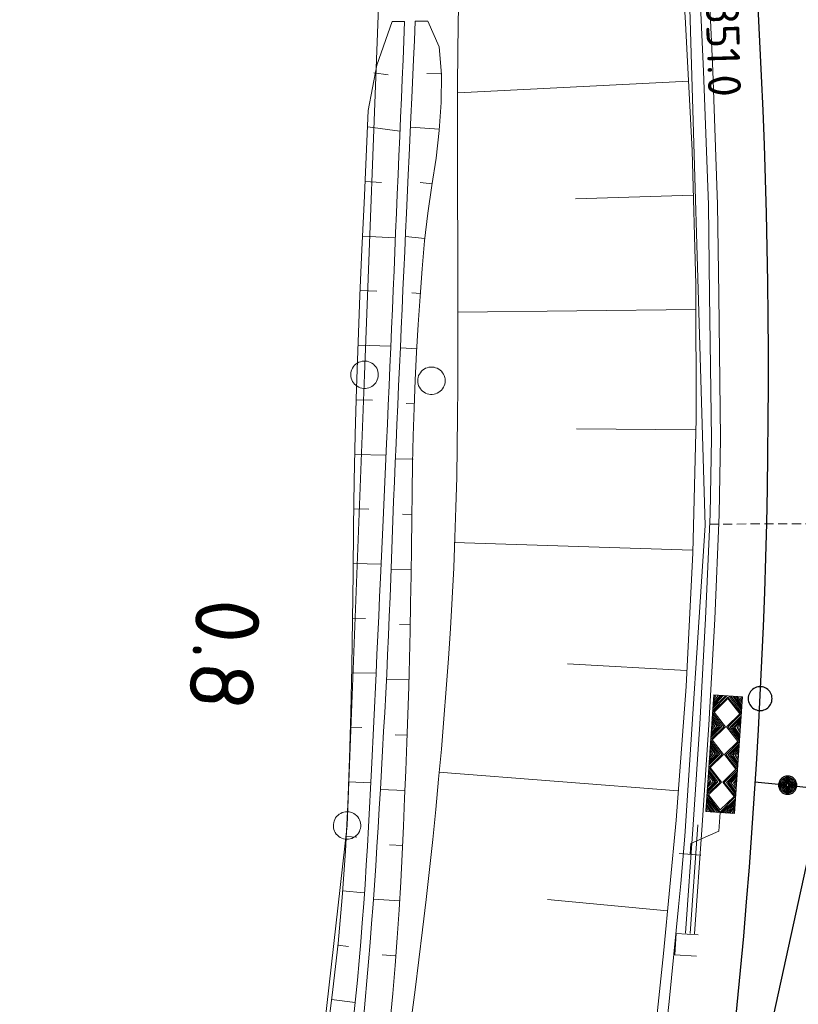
# Model space of a CAD drawing. Header units: metres. Extents: x 3425540 to 3446143, y 5432760 to 5444637.
# Tile 214 of 256: x 3436109 to 3436151, y 5440931 to 5440985. Entities that reach past the tile are written whole.
import ezdxf
from ezdxf.enums import TextEntityAlignment as Align

# ---------------------------------------------------------------- set-up
doc = ezdxf.new("R2010")
doc.units = ezdxf.units.M
doc.linetypes.add('DASHED', pattern=[0.75, 0.5, -0.25])
for name, color, linetype, lineweight in [('B_Bestand', 9, 'Continuous', 18), ('B_Böschung', 9, 'Continuous', 18), ('B_Flurgrenzen', 9, 'Continuous', 18), ('B_Gleisachse', 9, 'Continuous', 25), ('B_Kilometrierung', 9, 'Continuous', 25), ('Bestand Kabeltröge', 9, 'Continuous', 18), ('Bestand_Neu_Strecke 3433', 9, 'Continuous', 18), ('Bestand_Neu_Strecke 3443', 9, 'Continuous', 18)]:
    doc.layers.add(name, color=color, linetype=linetype, lineweight=lineweight)
doc.styles.get("Standard").update_dxf_attribs({"font": 'isocpeur.ttf'})

msp = doc.modelspace()

# ---------------------------------------------------------------- linework, layer by layer
at = {"layer": 'B_Bestand'}
for p, q in [((3436146.629, 5440947.199), (3436147.413, 5440947.992)), ((3436146.637, 5440947.315), (3436147.326, 5440947.997)), ((3436146.643, 5440947.401), (3436147.21, 5440948.005)), ((3436146.649, 5440947.489), (3436147.123, 5440948.011)), ((3436146.655, 5440947.576), (3436147.035, 5440948.017)), ((3436146.663, 5440947.692), (3436146.948, 5440948.023)), ((3436146.669, 5440947.78), (3436146.832, 5440948.031)), ((3436146.675, 5440947.866), (3436146.745, 5440948.037)), ((3436148.199, 5440947.091), (3436147.53, 5440947.984)), ((3436148.207, 5440947.208), (3436147.616, 5440947.978)), ((3436148.213, 5440947.294), (3436147.733, 5440947.97)), ((3436148.218, 5440947.382), (3436147.82, 5440947.964)), ((3436148.224, 5440947.469), (3436147.908, 5440947.958)), ((3436148.232, 5440947.585), (3436147.995, 5440947.952)), ((3436148.238, 5440947.673), (3436148.111, 5440947.944)), ((3436148.244, 5440947.759), (3436148.198, 5440947.938)), ((3436146.275, 5440942.025), (3436146.513, 5440941.659)), ((3436146.281, 5440942.113), (3436146.6, 5440941.653)), ((3436146.289, 5440942.229), (3436146.688, 5440941.647)), ((3436146.295, 5440942.316), (3436146.775, 5440941.641)), ((3436146.301, 5440942.403), (3436146.891, 5440941.633)), ((3436146.307, 5440942.49), (3436146.978, 5440941.627)), ((3436147.877, 5440942.383), (3436147.095, 5440941.619)), ((3436147.871, 5440942.296), (3436147.181, 5440941.613)), ((3436147.865, 5440942.208), (3436147.298, 5440941.605)), ((3436147.859, 5440942.122), (3436147.385, 5440941.599)), ((3436147.851, 5440942.006), (3436147.473, 5440941.593)), ((3436146.263, 5440941.851), (3436146.31, 5440941.673)), ((3436146.269, 5440941.938), (3436146.397, 5440941.667)), ((3436147.845, 5440941.918), (3436147.56, 5440941.587)), ((3436147.839, 5440941.831), (3436147.676, 5440941.579)), ((3436147.833, 5440941.743), (3436147.763, 5440941.573)), ((3436145.438, 5440939.944), (3436146.967, 5440940.606)), ((3436145.398, 5440939.345), (3436145.439, 5440939.944)), ((3436144.799, 5440939.386), (3436145.996, 5440939.304))]:
    msp.add_line(p, q, dxfattribs=at)
for points in [[(3436147.036, 5440941.623), (3436147.821, 5440941.569), (3436148.256, 5440947.934), (3436146.687, 5440948.041), (3436146.252, 5440941.677), (3436147.036, 5440941.623), (3436146.967, 5440940.606)], [(3436148.193, 5440947.004), (3436147.467, 5440947.929), (3436146.623, 5440947.111)], [(3436147.046, 5440941.768), (3436147.797, 5440942.505), (3436147.178, 5440943.277), (3436147.899, 5440943.988), (3436147.282, 5440944.788), (3436148.002, 5440945.499), (3436147.385, 5440946.3), (3436148.105, 5440947.01), (3436147.461, 5440947.842), (3436146.71, 5440947.105), (3436147.327, 5440946.304), (3436146.607, 5440945.594), (3436147.224, 5440944.792), (3436146.504, 5440944.083), (3436147.121, 5440943.281), (3436146.403, 5440942.601), (3436147.046, 5440941.768)], [(3436146.623, 5440947.111), (3436147.24, 5440946.31), (3436146.52, 5440945.6)], [(3436146.615, 5440946.995), (3436147.124, 5440946.317), (3436146.528, 5440945.716)], [(3436146.609, 5440946.908), (3436147.036, 5440946.323), (3436146.534, 5440945.804)], [(3436148.193, 5440947.004), (3436147.472, 5440946.294), (3436148.089, 5440945.493)], [(3436148.185, 5440946.888), (3436147.589, 5440946.286), (3436148.097, 5440945.609)], [(3436146.601, 5440946.791), (3436146.949, 5440946.329), (3436146.54, 5440945.89)], [(3436146.595, 5440946.704), (3436146.862, 5440946.335), (3436146.545, 5440945.978)], [(3436146.589, 5440946.617), (3436146.746, 5440946.343), (3436146.553, 5440946.094)], [(3436146.583, 5440946.53), (3436146.659, 5440946.349), (3436146.561, 5440946.21)], [(3436148.179, 5440946.8), (3436147.676, 5440946.28), (3436148.103, 5440945.696)], [(3436148.171, 5440946.684), (3436147.763, 5440946.274), (3436148.109, 5440945.783)], [(3436148.165, 5440946.597), (3436147.85, 5440946.268), (3436148.115, 5440945.87)], [(3436148.159, 5440946.51), (3436147.966, 5440946.26), (3436148.123, 5440945.987)], [(3436148.153, 5440946.423), (3436148.054, 5440946.254), (3436148.131, 5440946.103)], [(3436146.52, 5440945.6), (3436147.137, 5440944.798), (3436146.416, 5440944.089)], [(3436146.512, 5440945.484), (3436147.02, 5440944.806), (3436146.424, 5440944.205)], [(3436146.506, 5440945.396), (3436146.933, 5440944.812), (3436146.43, 5440944.292)], [(3436146.5, 5440945.309), (3436146.846, 5440944.818), (3436146.436, 5440944.379)], [(3436148.089, 5440945.493), (3436147.369, 5440944.783), (3436147.986, 5440943.982)], [(3436148.081, 5440945.377), (3436147.485, 5440944.775), (3436147.994, 5440944.098)], [(3436148.075, 5440945.289), (3436147.573, 5440944.769), (3436148, 5440944.184)], [(3436146.492, 5440945.193), (3436146.759, 5440944.824), (3436146.442, 5440944.467)], [(3436146.486, 5440945.106), (3436146.643, 5440944.832), (3436146.45, 5440944.583)], [(3436146.48, 5440945.019), (3436146.555, 5440944.838), (3436146.458, 5440944.699)], [(3436148.07, 5440945.202), (3436147.66, 5440944.763), (3436148.006, 5440944.272)], [(3436148.062, 5440945.086), (3436147.747, 5440944.757), (3436148.012, 5440944.359)], [(3436148.056, 5440944.999), (3436147.863, 5440944.749), (3436148.02, 5440944.475)], [(3436148.05, 5440944.912), (3436147.95, 5440944.743), (3436148.028, 5440944.592)], [(3436146.416, 5440944.089), (3436147.033, 5440943.287), (3436146.315, 5440942.607)], [(3436146.408, 5440943.973), (3436146.917, 5440943.295), (3436146.321, 5440942.694)], [(3436146.403, 5440943.885), (3436146.83, 5440943.301), (3436146.327, 5440942.781)], [(3436146.397, 5440943.798), (3436146.742, 5440943.307), (3436146.333, 5440942.868)], [(3436146.389, 5440943.682), (3436146.656, 5440943.313), (3436146.341, 5440942.984)], [(3436147.986, 5440943.982), (3436147.266, 5440943.271), (3436147.885, 5440942.499)], [(3436147.978, 5440943.865), (3436147.382, 5440943.263), (3436147.891, 5440942.587)], [(3436147.972, 5440943.778), (3436147.469, 5440943.257), (3436147.897, 5440942.673)], [(3436147.966, 5440943.691), (3436147.557, 5440943.251), (3436147.903, 5440942.761)], [(3436146.383, 5440943.594), (3436146.54, 5440943.321), (3436146.347, 5440943.072)], [(3436146.377, 5440943.508), (3436146.452, 5440943.327), (3436146.355, 5440943.188)], [(3436147.958, 5440943.574), (3436147.643, 5440943.246), (3436147.911, 5440942.877)], [(3436147.952, 5440943.487), (3436147.76, 5440943.238), (3436147.917, 5440942.964)], [(3436147.946, 5440943.4), (3436147.847, 5440943.232), (3436147.925, 5440943.081)], [(3436147.885, 5440942.499), (3436147.038, 5440941.652), (3436146.315, 5440942.607)], [(3436145.743, 5440933.79), (3436144.574, 5440933.86), (3436144.649, 5440935.035), (3436145.835, 5440934.96)]]:
    msp.add_lwpolyline(points, dxfattribs=at)
at = {"layer": 'B_Böschung'}
for p, q in [((3436129.16, 5440984.778), (3436129.838, 5440984.775)), ((3436131.094, 5440984.792), (3436130.416, 5440984.795)), ((3436128.165, 5440981.971), (3436128.938, 5440981.876)), ((3436131.806, 5440981.92), (3436131.047, 5440981.94)), ((3436145.329, 5440981.521), (3436132.745, 5440980.887)), ((3436127.822, 5440979.024), (3436129.584, 5440978.803)), ((3436131.715, 5440978.912), (3436130.153, 5440979.007)), ((3436127.683, 5440976.049), (3436128.572, 5440975.991)), ((3436131.333, 5440975.924), (3436130.676, 5440975.988)), ((3436145.576, 5440975.3), (3436139.148, 5440975.096)), ((3436127.543, 5440973.073), (3436129.336, 5440972.979)), ((3436130.946, 5440972.936), (3436129.881, 5440973.043)), ((3436127.42, 5440970.097), (3436128.315, 5440970.061)), ((3436130.7, 5440969.934), (3436130.221, 5440969.973)), ((3436145.713, 5440969.075), (3436132.732, 5440968.929)), ((3436127.302, 5440967.121), (3436129.084, 5440967.061)), ((3436130.512, 5440966.927), (3436129.605, 5440966.976)), ((3436127.209, 5440964.144), (3436128.082, 5440964.12)), ((3436130.372, 5440963.918), (3436129.919, 5440963.934)), ((3436145.697, 5440962.504), (3436139.2, 5440962.557)), ((3436127.146, 5440961.166), (3436128.823, 5440961.129)), ((3436130.307, 5440960.906), (3436129.336, 5440960.93)), ((3436127.083, 5440958.188), (3436127.887, 5440958.173)), ((3436130.242, 5440957.894), (3436129.729, 5440957.905)), ((3436145.541, 5440955.934), (3436132.547, 5440956.355)), ((3436127.027, 5440955.21), (3436128.558, 5440955.183)), ((3436130.179, 5440954.881), (3436129.098, 5440954.904)), ((3436126.982, 5440952.232), (3436127.701, 5440952.219)), ((3436130.119, 5440951.869), (3436129.55, 5440951.881)), ((3436145.208, 5440949.37), (3436138.713, 5440949.733)), ((3436126.937, 5440949.254), (3436128.28, 5440949.223)), ((3436130.059, 5440948.857), (3436128.838, 5440948.89)), ((3436126.877, 5440946.276), (3436127.509, 5440946.257)), ((3436129.962, 5440945.846), (3436129.322, 5440945.866)), ((3436144.748, 5440942.815), (3436131.695, 5440943.826)), ((3436126.778, 5440943.299), (3436127.989, 5440943.244)), ((3436129.849, 5440942.835), (3436128.513, 5440942.89)), ((3436126.657, 5440940.323), (3436127.24, 5440940.288)), ((3436129.715, 5440939.825), (3436129.021, 5440939.858)), ((3436126.453, 5440937.35), (3436127.637, 5440937.254)), ((3436129.564, 5440936.816), (3436128.136, 5440936.905)), ((3436144.171, 5440936.268), (3436137.619, 5440936.882)), ((3436126.177, 5440934.385), (3436126.785, 5440934.323)), ((3436129.321, 5440933.812), (3436128.609, 5440933.866)), ((3436125.855, 5440931.424), (3436127.138, 5440931.268))]:
    msp.add_line(p, q, dxfattribs=at)
for points in [[(3436141.699, 5441013.976), (3436142.812, 5441006.777), (3436143.763, 5440999.556), (3436144.54, 5440992.307), (3436145.129, 5440985.031), (3436145.521, 5440977.735), (3436145.719, 5440970.426), (3436145.726, 5440963.111), (3436145.546, 5440955.799), (3436145.183, 5440948.496), (3436144.642, 5440941.209), (3436143.945, 5440933.942), (3436143.191, 5440926.678), (3436142.342, 5440919.424), (3436141.346, 5440912.189), (3436140.151, 5440904.984), (3436138.704, 5440897.819), (3436137.047, 5440890.7), (3436135.327, 5440883.607), (3436133.616, 5440876.517)], [(3436132.799, 5440986.339), (3436132.765, 5440984.689), (3436132.741, 5440983.038), (3436132.726, 5440981.387), (3436132.717, 5440979.736), (3436132.715, 5440978.084), (3436132.717, 5440976.433), (3436132.722, 5440974.782), (3436132.729, 5440973.13), (3436132.735, 5440971.479), (3436132.741, 5440969.827), (3436132.745, 5440968.176), (3436132.744, 5440966.525), (3436132.738, 5440964.874), (3436132.726, 5440963.223), (3436132.705, 5440961.572), (3436132.675, 5440959.922), (3436132.635, 5440958.272), (3436132.582, 5440956.622), (3436132.515, 5440954.972), (3436132.434, 5440953.323), (3436132.336, 5440951.674), (3436132.227, 5440950.026), (3436132.107, 5440948.379), (3436131.978, 5440946.733), (3436131.84, 5440945.088), (3436131.692, 5440943.444), (3436131.535, 5440941.8), (3436131.369, 5440940.158), (3436131.194, 5440938.517), (3436131.01, 5440936.877), (3436130.818, 5440935.237), (3436130.617, 5440933.599), (3436130.408, 5440931.96), (3436130.191, 5440930.324)], [(3436125.612, 5440929.463), (3436125.926, 5440931.971), (3436126.205, 5440934.482), (3436126.44, 5440936.996), (3436126.622, 5440939.516), (3436126.747, 5440942.04), (3436126.837, 5440944.566), (3436126.904, 5440947.092), (3436126.953, 5440949.618), (3436126.991, 5440952.144), (3436127.023, 5440954.671), (3436127.055, 5440957.197), (3436127.094, 5440959.724), (3436127.144, 5440962.25), (3436127.213, 5440964.775), (3436127.302, 5440967.3), (3436127.401, 5440969.824), (3436127.509, 5440972.349), (3436127.624, 5440974.873), (3436127.743, 5440977.396), (3436127.854, 5440979.925), (3436128.316, 5440982.397), (3436129.16, 5440984.778)], [(3436129.838, 5440984.775), (3436129.793, 5440983.729), (3436129.749, 5440982.683), (3436129.704, 5440981.637), (3436129.66, 5440980.59), (3436129.615, 5440979.544), (3436129.571, 5440978.498), (3436129.526, 5440977.452), (3436129.482, 5440976.406), (3436129.437, 5440975.36), (3436129.393, 5440974.314), (3436129.348, 5440973.268), (3436129.303, 5440972.221), (3436129.259, 5440971.175), (3436129.214, 5440970.129), (3436129.17, 5440969.083), (3436129.125, 5440968.037), (3436129.081, 5440966.991), (3436129.036, 5440965.945), (3436128.992, 5440964.899), (3436128.947, 5440963.852), (3436128.901, 5440962.806), (3436128.856, 5440961.76), (3436128.668, 5440957.576), (3436128.524, 5440954.438), (3436128.475, 5440953.392), (3436128.427, 5440952.346), (3436128.329, 5440950.254), (3436128.28, 5440949.209), (3436128.035, 5440943.979), (3436127.984, 5440942.933), (3436127.93, 5440941.887), (3436127.872, 5440940.842), (3436127.812, 5440939.797), (3436127.748, 5440938.752), (3436127.679, 5440937.707), (3436127.606, 5440936.661), (3436127.529, 5440935.617), (3436127.446, 5440934.573), (3436127.357, 5440933.53), (3436127.263, 5440932.486), (3436127.162, 5440931.443), (3436127.051, 5440930.401)], [(3436127.589, 5440930.353), (3436127.691, 5440931.397), (3436127.784, 5440932.442), (3436127.873, 5440933.487), (3436127.958, 5440934.532), (3436128.039, 5440935.577), (3436128.117, 5440936.624), (3436128.191, 5440937.669), (3436128.261, 5440938.715), (3436128.328, 5440939.761), (3436128.393, 5440940.808), (3436128.455, 5440941.854), (3436128.514, 5440942.901), (3436128.634, 5440944.995), (3436128.693, 5440946.042), (3436128.75, 5440947.088), (3436128.806, 5440948.135), (3436128.86, 5440949.182), (3436128.91, 5440950.23), (3436128.957, 5440951.277), (3436129.001, 5440952.325), (3436129.043, 5440953.372), (3436129.083, 5440954.42), (3436129.122, 5440955.468), (3436129.161, 5440956.515), (3436129.199, 5440957.563), (3436129.239, 5440958.611), (3436129.28, 5440959.658), (3436129.322, 5440960.706), (3436129.367, 5440961.753), (3436129.415, 5440962.801), (3436129.462, 5440963.848), (3436129.51, 5440964.895), (3436129.558, 5440965.943), (3436129.605, 5440966.99), (3436129.653, 5440968.037), (3436129.701, 5440969.085), (3436129.748, 5440970.132), (3436129.796, 5440971.179), (3436129.844, 5440972.227), (3436129.892, 5440973.274), (3436129.939, 5440974.322), (3436130.035, 5440976.416), (3436130.082, 5440977.464), (3436130.178, 5440979.558), (3436130.225, 5440980.606), (3436130.321, 5440982.7), (3436130.368, 5440983.748), (3436130.416, 5440984.795)], [(3436131.094, 5440984.792), (3436131.713, 5440983.403), (3436131.842, 5440981.886), (3436131.832, 5440980.361), (3436131.727, 5440978.84), (3436131.548, 5440977.331), (3436131.325, 5440975.825), (3436131.099, 5440974.32), (3436130.915, 5440972.81), (3436130.791, 5440971.293), (3436130.68, 5440969.776), (3436130.579, 5440968.258), (3436130.491, 5440966.739), (3436130.416, 5440965.22), (3436130.355, 5440963.7), (3436130.307, 5440962.179), (3436130.271, 5440960.658), (3436130.244, 5440959.137), (3436130.222, 5440957.616), (3436130.204, 5440956.095), (3436130.185, 5440954.574), (3436130.165, 5440953.053), (3436130.139, 5440951.531), (3436130.105, 5440950.01), (3436130.06, 5440948.49), (3436129.95, 5440945.448), (3436129.894, 5440943.926), (3436129.836, 5440942.404), (3436129.772, 5440940.882), (3436129.702, 5440939.36), (3436129.624, 5440937.838), (3436129.536, 5440936.318), (3436129.436, 5440934.798), (3436129.322, 5440933.279), (3436129.192, 5440931.762), (3436129.045, 5440930.248)]]:
    msp.add_lwpolyline(points, dxfattribs=at)
at = {"layer": 'B_Flurgrenzen'}
for p, q in [((3436128.488, 5440987.732), (3436127.654, 5440965.507)), ((3436127.654, 5440965.507), (3436126.698, 5440940.921)), ((3436126.698, 5440940.921), (3436124.661, 5440922.676))]:
    msp.add_line(p, q, dxfattribs=at)
for points in [[(3436128.258, 5440965.063), (3436128.309, 5440965.142), (3436128.347, 5440965.224), (3436128.379, 5440965.318), (3436128.395, 5440965.409), (3436128.398, 5440965.502), (3436128.396, 5440965.599), (3436128.382, 5440965.69), (3436128.351, 5440965.778), (3436128.313, 5440965.865), (3436128.259, 5440965.942), (3436128.201, 5440966.013), (3436128.132, 5440966.079), (3436128.056, 5440966.135), (3436127.973, 5440966.181), (3436127.888, 5440966.214), (3436127.799, 5440966.243), (3436127.704, 5440966.254), (3436127.611, 5440966.257), (3436127.52, 5440966.243), (3436127.427, 5440966.216), (3436127.339, 5440966.186), (3436127.256, 5440966.143), (3436127.177, 5440966.085), (3436127.11, 5440966.024), (3436127.049, 5440965.951), (3436126.998, 5440965.872), (3436126.96, 5440965.79), (3436126.928, 5440965.696), (3436126.912, 5440965.605), (3436126.909, 5440965.512), (3436126.911, 5440965.415), (3436126.925, 5440965.324), (3436126.956, 5440965.236), (3436126.994, 5440965.149), (3436127.048, 5440965.072), (3436127.106, 5440965.001), (3436127.175, 5440964.936), (3436127.251, 5440964.88), (3436127.334, 5440964.833), (3436127.419, 5440964.8), (3436127.508, 5440964.771), (3436127.603, 5440964.76), (3436127.696, 5440964.757), (3436127.787, 5440964.771), (3436127.88, 5440964.798), (3436127.968, 5440964.829), (3436128.051, 5440964.871), (3436128.13, 5440964.929), (3436128.197, 5440964.99), (3436128.258, 5440965.063)], [(3436132.048, 5440965.184), (3436132.042, 5440965.278), (3436132.024, 5440965.367), (3436131.995, 5440965.462), (3436131.954, 5440965.544), (3436131.9, 5440965.621), (3436131.841, 5440965.698), (3436131.776, 5440965.763), (3436131.7, 5440965.816), (3436131.617, 5440965.863), (3436131.528, 5440965.893), (3436131.44, 5440965.916), (3436131.345, 5440965.928), (3436131.251, 5440965.928), (3436131.156, 5440965.916), (3436131.068, 5440965.893), (3436130.979, 5440965.863), (3436130.896, 5440965.816), (3436130.82, 5440965.763), (3436130.755, 5440965.698), (3436130.696, 5440965.621), (3436130.642, 5440965.544), (3436130.601, 5440965.462), (3436130.572, 5440965.367), (3436130.554, 5440965.278), (3436130.548, 5440965.184), (3436130.554, 5440965.09), (3436130.572, 5440965.001), (3436130.601, 5440964.906), (3436130.642, 5440964.824), (3436130.696, 5440964.747), (3436130.755, 5440964.67), (3436130.82, 5440964.605), (3436130.896, 5440964.552), (3436130.979, 5440964.505), (3436131.068, 5440964.475), (3436131.156, 5440964.452), (3436131.251, 5440964.44), (3436131.345, 5440964.44), (3436131.44, 5440964.452), (3436131.528, 5440964.475), (3436131.617, 5440964.505), (3436131.7, 5440964.552), (3436131.776, 5440964.605), (3436131.841, 5440964.67), (3436131.9, 5440964.747), (3436131.954, 5440964.824), (3436131.995, 5440964.906), (3436132.024, 5440965.001), (3436132.042, 5440965.09), (3436132.048, 5440965.184)], [(3436126.683, 5440940.171), (3436126.778, 5440940.175), (3436126.867, 5440940.191), (3436126.962, 5440940.219), (3436127.045, 5440940.259), (3436127.123, 5440940.31), (3436127.201, 5440940.368), (3436127.267, 5440940.432), (3436127.322, 5440940.507), (3436127.371, 5440940.589), (3436127.402, 5440940.677), (3436127.427, 5440940.765), (3436127.441, 5440940.86), (3436127.442, 5440940.954), (3436127.432, 5440941.049), (3436127.411, 5440941.138), (3436127.383, 5440941.227), (3436127.337, 5440941.31), (3436127.285, 5440941.388), (3436127.222, 5440941.454), (3436127.146, 5440941.515), (3436127.07, 5440941.569), (3436126.988, 5440941.612), (3436126.894, 5440941.644), (3436126.806, 5440941.663), (3436126.712, 5440941.671), (3436126.617, 5440941.667), (3436126.528, 5440941.651), (3436126.433, 5440941.623), (3436126.35, 5440941.583), (3436126.272, 5440941.531), (3436126.194, 5440941.474), (3436126.128, 5440941.41), (3436126.073, 5440941.334), (3436126.025, 5440941.253), (3436125.993, 5440941.165), (3436125.968, 5440941.077), (3436125.955, 5440940.982), (3436125.953, 5440940.888), (3436125.963, 5440940.793), (3436125.985, 5440940.704), (3436126.013, 5440940.615), (3436126.058, 5440940.531), (3436126.11, 5440940.454), (3436126.174, 5440940.387), (3436126.249, 5440940.327), (3436126.325, 5440940.272), (3436126.407, 5440940.229), (3436126.501, 5440940.198), (3436126.589, 5440940.179), (3436126.683, 5440940.171)]]:
    msp.add_lwpolyline(points, dxfattribs=at)
at = {"layer": 'B_Gleisachse'}
for p, q in [((3436163.212, 5440991.466), (3435997.56, 5440231.156)), ((3436148.932, 5440943.31), (3436150.229, 5440943.171)), ((3436151.215, 5440943.066), (3436152.512, 5440942.927))]:
    msp.add_line(p, q, dxfattribs=at)
for points in [[(3436151.215, 5440943.066), (3436151.218, 5440943.117), (3436151.215, 5440943.169), (3436151.207, 5440943.221), (3436151.194, 5440943.271), (3436151.175, 5440943.319), (3436151.152, 5440943.366), (3436151.124, 5440943.409), (3436151.091, 5440943.449), (3436151.054, 5440943.487), (3436151.014, 5440943.519), (3436150.971, 5440943.548), (3436150.924, 5440943.571), (3436150.876, 5440943.59), (3436150.826, 5440943.603), (3436150.774, 5440943.611), (3436150.723, 5440943.614), (3436150.671, 5440943.612), (3436150.62, 5440943.604), (3436150.569, 5440943.591), (3436150.521, 5440943.572), (3436150.475, 5440943.549), (3436150.431, 5440943.52), (3436150.391, 5440943.488), (3436150.354, 5440943.451), (3436150.321, 5440943.411), (3436150.293, 5440943.367), (3436150.269, 5440943.321), (3436150.25, 5440943.272), (3436150.237, 5440943.222), (3436150.229, 5440943.171), (3436150.226, 5440943.119), (3436150.228, 5440943.067), (3436150.236, 5440943.016), (3436150.25, 5440942.966), (3436150.268, 5440942.917), (3436150.292, 5440942.871), (3436150.32, 5440942.827), (3436150.353, 5440942.787), (3436150.389, 5440942.75), (3436150.43, 5440942.718), (3436150.473, 5440942.689), (3436150.519, 5440942.666), (3436150.568, 5440942.647), (3436150.618, 5440942.633), (3436150.669, 5440942.625), (3436150.721, 5440942.622), (3436150.773, 5440942.625), (3436150.824, 5440942.633), (3436150.874, 5440942.646), (3436150.923, 5440942.665), (3436150.969, 5440942.688), (3436151.013, 5440942.717), (3436151.053, 5440942.749), (3436151.09, 5440942.786), (3436151.123, 5440942.826), (3436151.151, 5440942.869), (3436151.175, 5440942.916), (3436151.194, 5440942.964), (3436151.207, 5440943.015), (3436151.215, 5440943.065)], [(3436151.145, 5440943.073), (3436151.147, 5440943.118), (3436151.145, 5440943.162), (3436151.138, 5440943.206), (3436151.126, 5440943.249), (3436151.11, 5440943.291), (3436151.09, 5440943.33), (3436151.066, 5440943.368), (3436151.038, 5440943.403), (3436151.007, 5440943.434), (3436150.972, 5440943.462), (3436150.935, 5440943.486), (3436150.895, 5440943.507), (3436150.854, 5440943.523), (3436150.811, 5440943.534), (3436150.767, 5440943.541), (3436150.722, 5440943.544), (3436150.678, 5440943.541), (3436150.634, 5440943.535), (3436150.591, 5440943.523), (3436150.55, 5440943.507), (3436150.51, 5440943.487), (3436150.472, 5440943.463), (3436150.438, 5440943.435), (3436150.406, 5440943.403), (3436150.378, 5440943.369), (3436150.354, 5440943.332), (3436150.334, 5440943.292), (3436150.318, 5440943.251), (3436150.306, 5440943.208), (3436150.299, 5440943.163), (3436150.297, 5440943.119), (3436150.299, 5440943.075), (3436150.306, 5440943.031), (3436150.317, 5440942.988), (3436150.333, 5440942.946), (3436150.353, 5440942.906), (3436150.377, 5440942.869), (3436150.405, 5440942.834), (3436150.437, 5440942.803), (3436150.471, 5440942.775), (3436150.509, 5440942.751), (3436150.548, 5440942.73), (3436150.59, 5440942.714), (3436150.633, 5440942.703), (3436150.677, 5440942.696), (3436150.721, 5440942.693), (3436150.766, 5440942.695), (3436150.81, 5440942.702), (3436150.853, 5440942.714), (3436150.894, 5440942.73), (3436150.934, 5440942.75), (3436150.971, 5440942.774), (3436151.006, 5440942.802), (3436151.037, 5440942.833), (3436151.065, 5440942.868), (3436151.09, 5440942.905), (3436151.11, 5440942.945), (3436151.126, 5440942.986), (3436151.138, 5440943.029), (3436151.145, 5440943.073)], [(3436151.074, 5440943.081), (3436151.076, 5440943.118), (3436151.074, 5440943.155), (3436151.068, 5440943.192), (3436151.059, 5440943.227), (3436151.046, 5440943.262), (3436151.029, 5440943.295), (3436151.009, 5440943.326), (3436150.986, 5440943.355), (3436150.959, 5440943.381), (3436150.931, 5440943.405), (3436150.899, 5440943.425), (3436150.867, 5440943.442), (3436150.832, 5440943.455), (3436150.796, 5440943.465), (3436150.759, 5440943.471), (3436150.722, 5440943.473), (3436150.685, 5440943.471), (3436150.649, 5440943.465), (3436150.613, 5440943.455), (3436150.578, 5440943.442), (3436150.545, 5440943.426), (3436150.514, 5440943.406), (3436150.485, 5440943.382), (3436150.459, 5440943.356), (3436150.435, 5440943.327), (3436150.415, 5440943.296), (3436150.399, 5440943.263), (3436150.385, 5440943.228), (3436150.376, 5440943.193), (3436150.369, 5440943.156), (3436150.368, 5440943.119), (3436150.369, 5440943.082), (3436150.375, 5440943.045), (3436150.385, 5440943.01), (3436150.398, 5440942.975), (3436150.415, 5440942.942), (3436150.435, 5440942.911), (3436150.458, 5440942.882), (3436150.484, 5440942.855), (3436150.513, 5440942.832), (3436150.544, 5440942.812), (3436150.577, 5440942.795), (3436150.612, 5440942.782), (3436150.647, 5440942.772), (3436150.684, 5440942.766), (3436150.721, 5440942.764), (3436150.758, 5440942.766), (3436150.795, 5440942.772), (3436150.831, 5440942.781), (3436150.866, 5440942.794), (3436150.898, 5440942.811), (3436150.93, 5440942.831), (3436150.959, 5440942.855), (3436150.985, 5440942.881), (3436151.008, 5440942.909), (3436151.028, 5440942.941), (3436151.045, 5440942.974), (3436151.059, 5440943.008), (3436151.068, 5440943.044), (3436151.074, 5440943.081)], [(3436151.004, 5440943.088), (3436151.005, 5440943.118), (3436151.004, 5440943.148), (3436150.999, 5440943.177), (3436150.992, 5440943.206), (3436150.981, 5440943.233), (3436150.967, 5440943.26), (3436150.952, 5440943.285), (3436150.933, 5440943.308), (3436150.912, 5440943.329), (3436150.889, 5440943.347), (3436150.864, 5440943.364), (3436150.838, 5440943.377), (3436150.81, 5440943.388), (3436150.781, 5440943.396), (3436150.752, 5440943.4), (3436150.722, 5440943.402), (3436150.692, 5440943.4), (3436150.663, 5440943.396), (3436150.635, 5440943.388), (3436150.607, 5440943.377), (3436150.58, 5440943.364), (3436150.556, 5440943.348), (3436150.532, 5440943.329), (3436150.512, 5440943.309), (3436150.493, 5440943.285), (3436150.476, 5440943.261), (3436150.463, 5440943.234), (3436150.453, 5440943.207), (3436150.445, 5440943.178), (3436150.44, 5440943.148), (3436150.438, 5440943.119), (3436150.44, 5440943.089), (3436150.444, 5440943.06), (3436150.452, 5440943.031), (3436150.463, 5440943.004), (3436150.476, 5440942.977), (3436150.492, 5440942.952), (3436150.511, 5440942.929), (3436150.532, 5440942.908), (3436150.555, 5440942.889), (3436150.58, 5440942.873), (3436150.606, 5440942.86), (3436150.634, 5440942.849), (3436150.662, 5440942.841), (3436150.692, 5440942.836), (3436150.721, 5440942.835), (3436150.751, 5440942.837), (3436150.78, 5440942.841), (3436150.809, 5440942.849), (3436150.837, 5440942.859), (3436150.863, 5440942.873), (3436150.888, 5440942.889), (3436150.911, 5440942.907), (3436150.932, 5440942.928), (3436150.951, 5440942.951), (3436150.967, 5440942.976), (3436150.981, 5440943.003), (3436150.991, 5440943.03), (3436150.999, 5440943.059), (3436151.004, 5440943.088)], [(3436150.933, 5440943.096), (3436150.935, 5440943.118), (3436150.933, 5440943.14), (3436150.93, 5440943.162), (3436150.924, 5440943.184), (3436150.916, 5440943.204), (3436150.906, 5440943.224), (3436150.894, 5440943.243), (3436150.88, 5440943.26), (3436150.864, 5440943.276), (3436150.847, 5440943.29), (3436150.828, 5440943.302), (3436150.809, 5440943.313), (3436150.788, 5440943.321), (3436150.766, 5440943.326), (3436150.744, 5440943.33), (3436150.722, 5440943.331), (3436150.7, 5440943.33), (3436150.678, 5440943.327), (3436150.657, 5440943.32), (3436150.636, 5440943.312), (3436150.616, 5440943.303), (3436150.597, 5440943.291), (3436150.58, 5440943.276), (3436150.564, 5440943.261), (3436150.55, 5440943.243), (3436150.538, 5440943.225), (3436150.528, 5440943.205), (3436150.52, 5440943.184), (3436150.514, 5440943.163), (3436150.511, 5440943.141), (3436150.509, 5440943.119), (3436150.51, 5440943.097), (3436150.514, 5440943.075), (3436150.52, 5440943.053), (3436150.528, 5440943.032), (3436150.537, 5440943.012), (3436150.55, 5440942.994), (3436150.564, 5440942.976), (3436150.579, 5440942.961), (3436150.597, 5440942.947), (3436150.615, 5440942.935), (3436150.635, 5440942.924), (3436150.656, 5440942.916), (3436150.677, 5440942.91), (3436150.699, 5440942.907), (3436150.721, 5440942.906), (3436150.744, 5440942.907), (3436150.766, 5440942.91), (3436150.787, 5440942.916), (3436150.808, 5440942.924), (3436150.828, 5440942.934), (3436150.846, 5440942.946), (3436150.864, 5440942.96), (3436150.88, 5440942.976), (3436150.893, 5440942.993), (3436150.906, 5440943.012), (3436150.916, 5440943.032), (3436150.924, 5440943.052), (3436150.93, 5440943.074), (3436150.933, 5440943.096)], [(3436150.863, 5440943.104), (3436150.863, 5440943.133), (3436150.86, 5440943.148), (3436150.857, 5440943.162), (3436150.852, 5440943.176), (3436150.845, 5440943.189), (3436150.837, 5440943.201), (3436150.827, 5440943.213), (3436150.817, 5440943.223), (3436150.805, 5440943.233), (3436150.793, 5440943.241), (3436150.78, 5440943.248), (3436150.766, 5440943.253), (3436150.751, 5440943.257), (3436150.737, 5440943.259), (3436150.722, 5440943.26), (3436150.707, 5440943.259), (3436150.693, 5440943.257), (3436150.678, 5440943.253), (3436150.664, 5440943.248), (3436150.651, 5440943.241), (3436150.639, 5440943.233), (3436150.627, 5440943.224), (3436150.617, 5440943.213), (3436150.607, 5440943.202), (3436150.599, 5440943.19), (3436150.593, 5440943.176), (3436150.587, 5440943.163), (3436150.583, 5440943.148), (3436150.581, 5440943.133), (3436150.58, 5440943.119), (3436150.581, 5440943.104), (3436150.583, 5440943.089), (3436150.587, 5440943.075), (3436150.592, 5440943.061), (3436150.599, 5440943.048), (3436150.607, 5440943.035), (3436150.616, 5440943.024), (3436150.627, 5440943.013), (3436150.638, 5440943.004), (3436150.651, 5440942.996), (3436150.664, 5440942.989), (3436150.678, 5440942.984), (3436150.692, 5440942.98), (3436150.707, 5440942.977), (3436150.737, 5440942.977), (3436150.751, 5440942.98), (3436150.766, 5440942.984), (3436150.779, 5440942.989), (3436150.792, 5440942.996), (3436150.805, 5440943.004), (3436150.816, 5440943.013), (3436150.827, 5440943.023), (3436150.836, 5440943.035), (3436150.844, 5440943.047), (3436150.851, 5440943.061), (3436150.857, 5440943.074), (3436150.86, 5440943.089), (3436150.863, 5440943.104)], [(3436150.792, 5440943.111), (3436150.793, 5440943.118), (3436150.792, 5440943.126), (3436150.791, 5440943.133), (3436150.789, 5440943.14), (3436150.787, 5440943.147), (3436150.783, 5440943.154), (3436150.779, 5440943.16), (3436150.774, 5440943.166), (3436150.769, 5440943.171), (3436150.764, 5440943.176), (3436150.757, 5440943.18), (3436150.751, 5440943.183), (3436150.744, 5440943.186), (3436150.737, 5440943.188), (3436150.729, 5440943.189), (3436150.715, 5440943.189), (3436150.707, 5440943.188), (3436150.7, 5440943.186), (3436150.693, 5440943.183), (3436150.687, 5440943.18), (3436150.68, 5440943.176), (3436150.675, 5440943.171), (3436150.669, 5440943.166), (3436150.665, 5440943.16), (3436150.66, 5440943.154), (3436150.657, 5440943.147), (3436150.655, 5440943.14), (3436150.652, 5440943.133), (3436150.651, 5440943.126), (3436150.651, 5440943.111), (3436150.652, 5440943.104), (3436150.654, 5440943.097), (3436150.657, 5440943.09), (3436150.66, 5440943.083), (3436150.665, 5440943.077), (3436150.669, 5440943.071), (3436150.674, 5440943.066), (3436150.68, 5440943.061), (3436150.686, 5440943.057), (3436150.693, 5440943.054), (3436150.7, 5440943.051), (3436150.707, 5440943.049), (3436150.715, 5440943.048), (3436150.722, 5440943.047), (3436150.736, 5440943.049), (3436150.744, 5440943.051), (3436150.75, 5440943.054), (3436150.757, 5440943.057), (3436150.763, 5440943.061), (3436150.769, 5440943.066), (3436150.774, 5440943.071), (3436150.779, 5440943.077), (3436150.783, 5440943.083), (3436150.787, 5440943.09), (3436150.789, 5440943.096), (3436150.791, 5440943.104), (3436150.792, 5440943.111)]]:
    msp.add_lwpolyline(points, dxfattribs=at)
msp.add_arc((3435798.65, 5440965.657), 351.024, 354.04941, 13.67491, dxfattribs=at)
at = {"layer": 'B_Kilometrierung'}
msp.add_lwpolyline([(3436149.871, 5440947.841), (3436149.866, 5440947.923), (3436149.851, 5440948.005), (3436149.825, 5440948.082), (3436149.789, 5440948.153), (3436149.748, 5440948.225), (3436149.697, 5440948.286), (3436149.636, 5440948.343), (3436149.569, 5440948.389), (3436149.497, 5440948.43), (3436149.421, 5440948.46), (3436149.344, 5440948.481), (3436149.262, 5440948.491), (3436149.18, 5440948.491), (3436149.098, 5440948.481), (3436149.021, 5440948.46), (3436148.945, 5440948.43), (3436148.873, 5440948.389), (3436148.806, 5440948.343), (3436148.745, 5440948.286), (3436148.694, 5440948.225), (3436148.653, 5440948.153), (3436148.617, 5440948.082), (3436148.591, 5440948.005), (3436148.576, 5440947.923), (3436148.571, 5440947.841), (3436148.576, 5440947.759), (3436148.591, 5440947.677), (3436148.617, 5440947.6), (3436148.653, 5440947.529), (3436148.694, 5440947.457), (3436148.745, 5440947.396), (3436148.806, 5440947.339), (3436148.873, 5440947.293), (3436148.945, 5440947.252), (3436149.021, 5440947.222), (3436149.098, 5440947.201), (3436149.18, 5440947.191), (3436149.262, 5440947.191), (3436149.344, 5440947.201), (3436149.421, 5440947.222), (3436149.497, 5440947.252), (3436149.569, 5440947.293), (3436149.636, 5440947.339), (3436149.697, 5440947.396), (3436149.748, 5440947.457), (3436149.789, 5440947.529), (3436149.825, 5440947.6), (3436149.851, 5440947.677), (3436149.866, 5440947.759), (3436149.871, 5440947.841)], dxfattribs=at)
at = {"layer": 'Bestand Kabeltröge'}
for p, q in [((3436145.948, 5440986.186), (3436146.141, 5440982.063)), ((3436146.448, 5440986.21), (3436146.641, 5440982.087)), ((3436146.141, 5440982.066), (3436146.4, 5440974.785)), ((3436146.641, 5440982.084), (3436146.9, 5440974.803)), ((3436146.4, 5440974.791), (3436146.468, 5440969.869)), ((3436146.9, 5440974.797), (3436146.968, 5440969.875)), ((3436146.468, 5440969.869), (3436146.568, 5440962.034)), ((3436146.968, 5440969.875), (3436147.068, 5440962.04)), ((3436146.568, 5440962.041), (3436146.495, 5440957.904)), ((3436147.068, 5440962.033), (3436146.995, 5440957.896)), ((3436146.495, 5440957.911), (3436146.249, 5440952.201)), ((3436146.995, 5440957.889), (3436146.749, 5440952.179)), ((3436146.249, 5440952.204), (3436145.932, 5440946.448)), ((3436146.749, 5440952.176), (3436146.432, 5440946.42)), ((3436145.933, 5440946.451), (3436145.567, 5440940.969)), ((3436146.431, 5440946.417), (3436146.065, 5440940.935)), ((3436145.567, 5440940.969), (3436145.151, 5440935.04)), ((3436145.816, 5440940.952), (3436145.4, 5440935.023)), ((3436146.065, 5440940.935), (3436145.649, 5440935.006))]:
    msp.add_line(p, q, dxfattribs=at)
at = {"layer": 'Bestand_Neu_Strecke 3433', "flags": 128}
msp.add_lwpolyline([(3436139.819, 5440899.25, 0.020678), (3436145.122, 5440940.345), (3436146.225, 5440957.287), (3436145.216, 5440991.017, 0.031642), (3436137.374, 5441040.901)], format="xyb", dxfattribs=at)
at = {"layer": 'Bestand_Neu_Strecke 3433', "linetype": 'DASHED', "flags": 128}
msp.add_lwpolyline([(3436152.203, 5440957.38), (3436146.222, 5440957.36)], dxfattribs=at)
at = {"layer": 'Bestand_Neu_Strecke 3443', "flags": 128}
msp.add_lwpolyline([(3436139.819, 5440899.25, 0.020678), (3436145.122, 5440940.345), (3436146.225, 5440957.287), (3436145.216, 5440991.017, 0.031642), (3436137.374, 5441040.901)], format="xyb", dxfattribs=at)

# ---------------------------------------------------------------- texts
at = {"layer": 'B_Bestand'}
msp.add_text('r=351.0', height=1.8, rotation=271.681, dxfattribs=at).set_placement((3436147.187, 5440984.431), align=Align.MIDDLE)
at = {"layer": 'B_Kilometrierung'}
msp.add_text('0.8', height=3.499, rotation=265.0675, dxfattribs=at).set_placement((3436120.016, 5440950.241), align=Align.MIDDLE)

doc.saveas('drawing.dxf')
